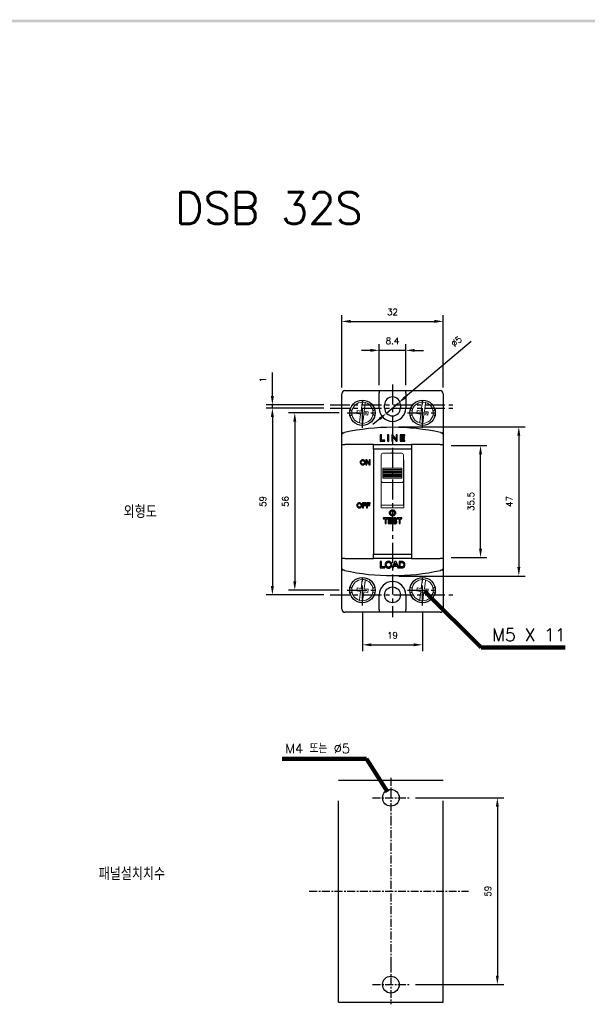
# Model space of a CAD drawing. Extents: x -194 to 758, y -1928 to 524.
# Tile 3 of 5: x 242 to 421, y 211 to 521. Entities that reach past the tile are written whole.
import ezdxf

# ---------------------------------------------------------------- set-up
doc = ezdxf.new("R2010")
doc.units = 0
doc.header["$MEASUREMENT"] = 0
doc.linetypes.add('CENTER', pattern=[2, 1.25, -0.25, 0.25, -0.25])
doc.linetypes.add('PHANTOMX2', pattern=[127, 63.5, -12.7, 12.7, -12.7, 12.7, -12.7])
doc.layers.get('0').update_dxf_attribs({"linetype": 'CONTINUOUS'})
for name, color, linetype in [('cen', 1, 'CENTER'), ('di', 3, 'CONTINUOUS'), ('DIM', 3, 'CONTINUOUS'), ('dwg', 7, 'CONTINUOUS'), ('ph', 6, 'PHANTOMX2')]:
    doc.layers.add(name, color=color, linetype=linetype)
doc.styles.add('KIM', font='ROMANS.shx', dxfattribs={"height": 5, "bigfont": 'GSG1.shx'})
doc.styles.get("Standard").update_dxf_attribs({"font": 'romans.shx', "height": 2, "bigfont": 'hgs.shx'})
doc.dimstyles.get("Standard").update_dxf_attribs({"dimscale": 0, "dimtxt": 2, "dimasz": 2, "dimexe": 0.5, "dimexo": 0.5, "dimgap": 1, "dimtad": 1, "dimdsep": 46, "dimtxsty": 'Standard', "dimcen": 0, "dimclrd": 3, "dimclre": 3, "dimclrt": 3, "dimadec": 0, "dimazin": 2, "dimtp": 0.1, "dimtm": 0.1, "dimtfac": 1, "dimtmove": 0, "dimatfit": 3, "dimfxl": 0, "dimtolj": 1, "dimarcsym": 0})
doc.dimstyles.new('STANDARD$0', dxfattribs={"dimtxt": 5, "dimasz": 5, "dimexe": 1, "dimexo": 2, "dimgap": 2, "dimtad": 1, "dimdec": 4, "dimzin": 12, "dimdsep": 46, "dimtxsty": 'KIM', "dimcen": -1, "dimdle": 0.1, "dimadec": 0, "dimazin": 0, "dimtfac": 1, "dimtdec": 4, "dimtmove": 0, "dimatfit": 3, "dimfxl": 0, "dimtolj": 1, "dimtzin": 0, "dimarcsym": 0})
doc.dimstyles.new('STANDARD$3', dxfattribs={"dimtxt": 5, "dimasz": 5, "dimexe": 1, "dimexo": 2, "dimgap": 0.8, "dimtad": 1, "dimdec": 4, "dimdsep": 46, "dimtxsty": 'KIM', "dimcen": 0, "dimdle": 0.1, "dimadec": 0, "dimazin": 0, "dimtfac": 1, "dimtdec": 4, "dimtmove": 0, "dimatfit": 3, "dimfxl": 0, "dimtolj": 1, "dimtzin": 0, "dimarcsym": 0})

# ---------------------------------------------------------------- blocks, each defined once
blk = doc.blocks.new('*D238')
at = {"layer": 'DIM'}
for p, q in [((366.67, 275.77), (394.48, 275.77)), ((392.48, 272.97), (392.48, 219.61)), ((366.67, 216.81), (394.48, 216.81))]:
    blk.add_line(p, q, dxfattribs=at)
for points in [[(392.01, 272.97), (392.94, 272.97), (392.48, 275.77)], [(392.01, 219.61), (392.94, 219.61), (392.48, 216.81)]]:
    blk.add_solid(points, dxfattribs=at)
at = {"layer": 'DIM', "insert": (389.48, 246.29), "char_height": 2, "attachment_point": 5, "rotation": 90}
blk.add_mtext('\\A1;59', dxfattribs=at)
blk = doc.blocks.new('*D224')
at = {"layer": 'DIM'}
for p, q in [((352.39, 417.06), (349.59, 417.06)), ((355.19, 406.05), (355.19, 419.06)), ((363.59, 417.06), (355.19, 417.06)), ((363.59, 406.05), (363.59, 419.06)), ((366.39, 417.06), (369.19, 417.06))]:
    blk.add_line(p, q, dxfattribs=at)
for points in [[(352.39, 417.52), (352.39, 416.59), (355.19, 417.06)], [(366.39, 417.52), (366.39, 416.59), (363.59, 417.06)]]:
    blk.add_solid(points, dxfattribs=at)
at = {"layer": 'DIM', "insert": (359.39, 420.06), "char_height": 2, "attachment_point": 5}
blk.add_mtext('\\A1;8.4', dxfattribs=at)
blk = doc.blocks.new('*D225')
at = {"layer": 'DIM'}
for p, q in [((384.23, 419.91), (363.43, 402.28)), ((357.48, 397.24), (361.3, 400.47)), ((355.35, 395.43), (353.21, 393.61))]:
    blk.add_line(p, q, dxfattribs=at)
for points in [[(363.13, 402.64), (363.74, 401.92), (361.3, 400.47)], [(355.05, 395.78), (355.65, 395.07), (357.48, 397.24)]]:
    blk.add_solid(points, dxfattribs=at)
at = {"layer": 'DIM', "insert": (379.57, 419.89), "char_height": 2, "attachment_point": 5, "rotation": 40.289}
blk.add_mtext('\\A1;∅5', dxfattribs=at)
blk = doc.blocks.new('*D226')
at = {"layer": 'DIM'}
for p, q in [((349.89, 334.55), (349.89, 322.1)), ((368.89, 334.55), (368.89, 322.1)), ((352.69, 324.1), (366.09, 324.1))]:
    blk.add_line(p, q, dxfattribs=at)
for points in [[(352.69, 324.56), (352.69, 323.63), (349.89, 324.1)], [(366.09, 324.56), (366.09, 323.63), (368.89, 324.1)]]:
    blk.add_solid(points, dxfattribs=at)
at = {"layer": 'DIM', "insert": (359.39, 327.1), "char_height": 2, "attachment_point": 5}
blk.add_mtext('\\A1;19', dxfattribs=at)
blk = doc.blocks.new('*D227')
at = {"layer": 'DIM'}
for p, q in [((343.39, 405.35), (343.39, 428.21)), ((346.19, 426.21), (372.59, 426.21)), ((375.39, 405.35), (375.39, 428.21))]:
    blk.add_line(p, q, dxfattribs=at)
for points in [[(346.19, 426.68), (346.19, 425.74), (343.39, 426.21)], [(372.59, 426.68), (372.59, 425.74), (375.39, 426.21)]]:
    blk.add_solid(points, dxfattribs=at)
at = {"layer": 'DIM', "insert": (359.39, 429.21), "char_height": 2, "attachment_point": 5}
blk.add_mtext('\\A1;32', dxfattribs=at)
blk = doc.blocks.new('*D237')
at = {"layer": 'DIM'}
for p, q in [((337.69, 398.85), (319.49, 398.85)), ((321.49, 396.05), (321.49, 342.65)), ((337.69, 339.85), (319.49, 339.85))]:
    blk.add_line(p, q, dxfattribs=at)
for points in [[(321.03, 396.05), (321.96, 396.05), (321.49, 398.85)], [(321.03, 342.65), (321.96, 342.65), (321.49, 339.85)]]:
    blk.add_solid(points, dxfattribs=at)
at = {"layer": 'DIM', "insert": (318.49, 369.35), "char_height": 2, "attachment_point": 5, "rotation": 90}
blk.add_mtext('\\A1;59', dxfattribs=at)
blk = doc.blocks.new('*D228')
at = {"layer": 'DIM'}
for p, q in [((377.89, 387.05), (389.17, 387.05)), ((387.17, 354.45), (387.17, 384.25)), ((377.89, 351.65), (389.17, 351.65))]:
    blk.add_line(p, q, dxfattribs=at)
for points in [[(386.7, 384.25), (387.63, 384.25), (387.17, 387.05)], [(386.7, 354.45), (387.63, 354.45), (387.17, 351.65)]]:
    blk.add_solid(points, dxfattribs=at)
at = {"layer": 'DIM', "insert": (384.17, 369.35), "char_height": 2, "attachment_point": 5, "rotation": 90}
blk.add_mtext('\\A1;35.5', dxfattribs=at)
blk = doc.blocks.new('*D229')
at = {"layer": 'DIM'}
for p, q in [((361.39, 392.89), (401.25, 392.89)), ((399.25, 390.09), (399.25, 348.62)), ((361.39, 345.82), (401.25, 345.82))]:
    blk.add_line(p, q, dxfattribs=at)
for points in [[(398.78, 390.09), (399.72, 390.09), (399.25, 392.89)], [(398.78, 348.62), (399.72, 348.62), (399.25, 345.82)]]:
    blk.add_solid(points, dxfattribs=at)
at = {"layer": 'DIM', "insert": (396.25, 369.35), "char_height": 2, "attachment_point": 5, "rotation": 90}
blk.add_mtext('\\A1;47', dxfattribs=at)
blk = doc.blocks.new('*D232')
at = {"layer": 'DIM'}
for p, q in [((342.59, 397.35), (326.56, 397.35)), ((328.56, 394.55), (328.56, 344.15)), ((342.59, 341.35), (326.56, 341.35))]:
    blk.add_line(p, q, dxfattribs=at)
for points in [[(328.09, 394.55), (329.03, 394.55), (328.56, 397.35)], [(328.09, 344.15), (329.03, 344.15), (328.56, 341.35)]]:
    blk.add_solid(points, dxfattribs=at)
at = {"layer": 'DIM', "insert": (325.56, 369.35), "char_height": 2, "attachment_point": 5, "rotation": 90}
blk.add_mtext('\\A1;56', dxfattribs=at)
blk = doc.blocks.new('*D236')
at = {"layer": 'DIM'}
for p, q in [((321.49, 402.65), (321.49, 410.05)), ((337.69, 399.85), (319.49, 399.85)), ((337.69, 398.85), (319.49, 398.85)), ((321.49, 398.85), (321.49, 399.85)), ((321.49, 396.05), (321.49, 393.25))]:
    blk.add_line(p, q, dxfattribs=at)
for points in [[(321.03, 402.65), (321.96, 402.65), (321.49, 399.85)], [(321.03, 396.05), (321.96, 396.05), (321.49, 398.85)]]:
    blk.add_solid(points, dxfattribs=at)
at = {"layer": 'DIM', "insert": (318.49, 407.81), "char_height": 2, "attachment_point": 5, "rotation": 90}
blk.add_mtext('\\A1;1', dxfattribs=at)

msp = doc.modelspace()

# ---------------------------------------------------------------- linework, layer by layer
for p, q in [((344.391, 404.353), (355.191, 404.353)), ((355.191, 404.353), (355.191, 403.605)), ((355.191, 404.353), (363.591, 404.353)), ((363.591, 404.353), (374.391, 404.353)), ((363.591, 403.605), (363.591, 404.353)), ((343.391, 390.52), (343.391, 403.353)), ((355.191, 398.853), (355.191, 403.605)), ((363.591, 403.605), (363.591, 398.853)), ((375.391, 403.353), (375.391, 390.52)), ((356.891, 398.853), (356.891, 399.853)), ((361.891, 399.853), (361.891, 398.853)), ((343.391, 387.353), (343.391, 390.52)), ((355.881, 390.407), (355.514, 390.407)), ((355.514, 390.407), (355.514, 388.353)), ((355.881, 388.671), (355.881, 390.407)), ((356.99, 388.671), (355.881, 388.671)), ((356.99, 388.353), (356.99, 388.671)), ((357.862, 390.407), (357.862, 388.353)), ((358.229, 390.407), (357.862, 390.407)), ((358.229, 388.353), (358.229, 390.407)), ((359.534, 390.407), (359.135, 390.407)), ((359.135, 390.407), (359.135, 388.353)), ((359.502, 389.808), (360.497, 388.353)), ((359.502, 388.353), (359.502, 389.808)), ((360.529, 388.952), (359.534, 390.407)), ((360.529, 390.407), (360.529, 388.952)), ((360.896, 390.407), (360.529, 390.407)), ((360.896, 388.353), (360.896, 390.407)), ((363.253, 390.407), (361.777, 390.407)), ((361.777, 390.407), (361.777, 388.353)), ((362.144, 390.089), (363.253, 390.089)), ((362.144, 389.6), (362.144, 390.089)), ((363.227, 389.6), (362.144, 389.6)), ((362.144, 388.671), (362.144, 389.282)), ((362.144, 389.282), (363.227, 389.282)), ((363.279, 388.671), (362.144, 388.671)), ((363.227, 389.282), (363.227, 389.6)), ((363.253, 390.089), (363.253, 390.407)), ((363.279, 388.353), (363.279, 388.671)), ((375.391, 390.52), (375.391, 387.353)), ((343.391, 351.353), (343.391, 387.353)), ((343.391, 387.353), (344.391, 387.353)), ((353.391, 387.353), (344.391, 387.353)), ((353.391, 387.353), (365.391, 387.353)), ((353.391, 385.88), (353.391, 387.353)), ((353.391, 385.88), (353.391, 352.748)), ((365.391, 385.88), (353.391, 385.88)), ((355.514, 388.353), (356.99, 388.353)), ((357.862, 388.353), (358.229, 388.353)), ((359.135, 388.353), (359.502, 388.353)), ((360.497, 388.353), (360.896, 388.353)), ((361.777, 388.353), (363.279, 388.353)), ((365.391, 387.353), (365.391, 385.88)), ((374.391, 387.353), (365.391, 387.353)), ((365.391, 385.88), (365.391, 352.748)), ((374.391, 387.353), (375.391, 387.353)), ((375.391, 387.353), (375.391, 351.353)), ((351.278, 382.466), (350.979, 382.466)), ((350.979, 382.466), (350.979, 380.925)), ((352.025, 381.374), (351.278, 382.466)), ((352.025, 382.466), (352.025, 381.374)), ((352.3, 382.466), (352.025, 382.466)), ((352.3, 380.925), (352.3, 382.466)), ((359.231, 384.822), (359.231, 384.623)), ((359.552, 384.822), (359.231, 384.822)), ((359.552, 384.623), (359.552, 384.822)), ((350.979, 380.925), (351.254, 380.925)), ((351.254, 382.016), (352, 380.925)), ((351.254, 380.925), (351.254, 382.016)), ((352, 380.925), (352.3, 380.925)), ((351.022, 368.897), (349.915, 368.897)), ((349.915, 368.897), (349.915, 367.356)), ((349.915, 367.356), (350.19, 367.356)), ((350.19, 368.659), (351.022, 368.659)), ((350.19, 368.292), (350.19, 368.659)), ((351.003, 368.292), (350.19, 368.292)), ((350.19, 367.356), (350.19, 368.054)), ((350.19, 368.054), (351.003, 368.054)), ((351.003, 368.054), (351.003, 368.292)), ((351.022, 368.659), (351.022, 368.897)), ((351.199, 368.897), (351.199, 367.356)), ((352.306, 368.897), (351.199, 368.897)), ((351.199, 367.356), (351.474, 367.356)), ((351.474, 368.292), (351.474, 368.659)), ((351.474, 368.659), (352.306, 368.659)), ((352.287, 368.292), (351.474, 368.292)), ((351.474, 367.356), (351.474, 368.054)), ((351.474, 368.054), (352.287, 368.054)), ((352.287, 368.054), (352.287, 368.292)), ((352.306, 368.659), (352.306, 368.897)), ((356.491, 364.154), (356.491, 363.876)), ((357.904, 364.154), (356.491, 364.154)), ((356.491, 363.876), (357.037, 363.876)), ((357.037, 363.876), (357.037, 362.356)), ((357.358, 363.876), (357.904, 363.876)), ((357.358, 362.356), (357.358, 363.876)), ((357.904, 363.876), (357.904, 364.154)), ((358.043, 364.154), (358.043, 362.356)), ((359.335, 364.154), (358.043, 364.154)), ((358.364, 363.876), (359.335, 363.876)), ((358.364, 363.448), (358.364, 363.876)), ((359.335, 363.876), (359.335, 364.154)), ((360.9, 364.154), (360.9, 363.876)), ((362.313, 364.154), (360.9, 364.154)), ((360.9, 363.876), (361.446, 363.876)), ((361.446, 363.876), (361.446, 362.356)), ((361.767, 363.876), (362.313, 363.876)), ((361.767, 362.356), (361.767, 363.876)), ((362.313, 363.876), (362.313, 364.154)), ((357.037, 362.356), (357.358, 362.356)), ((358.043, 362.356), (359.357, 362.356)), ((359.312, 363.448), (358.364, 363.448)), ((358.364, 363.17), (359.312, 363.17)), ((358.364, 362.635), (358.364, 363.17)), ((359.357, 362.635), (358.364, 362.635)), ((359.312, 363.17), (359.312, 363.448)), ((359.357, 362.356), (359.357, 362.635)), ((359.841, 362.917), (359.52, 362.917)), ((360.483, 363.666), (360.804, 363.666)), ((361.446, 362.356), (361.767, 362.356)), ((344.391, 351.353), (343.391, 351.353)), ((343.391, 348.186), (343.391, 351.353)), ((344.391, 351.353), (353.391, 351.353)), ((353.391, 352.748), (365.391, 352.748)), ((353.391, 351.353), (353.391, 352.748)), ((365.391, 351.353), (353.391, 351.353)), ((365.391, 352.748), (365.391, 351.353)), ((365.391, 351.353), (374.391, 351.353)), ((375.391, 351.353), (374.391, 351.353)), ((375.391, 351.353), (375.391, 348.186)), ((343.391, 335.353), (343.391, 348.186)), ((355.881, 350.407), (355.514, 350.407)), ((355.514, 350.407), (355.514, 348.353)), ((355.514, 348.353), (356.99, 348.353)), ((355.881, 348.671), (355.881, 350.407)), ((356.99, 348.671), (355.881, 348.671)), ((356.99, 348.353), (356.99, 348.671)), ((360.156, 350.407), (359.259, 348.353)), ((359.259, 348.353), (359.63, 348.353)), ((359.63, 348.353), (359.857, 348.891)), ((359.857, 348.891), (360.822, 348.891)), ((359.991, 349.209), (360.342, 350.014)), ((360.688, 349.209), (359.991, 349.209)), ((360.523, 350.407), (360.156, 350.407)), ((360.342, 350.014), (360.688, 349.209)), ((361.42, 348.353), (360.523, 350.407)), ((360.822, 348.891), (361.049, 348.353)), ((361.049, 348.353), (361.42, 348.353)), ((362.373, 350.407), (361.484, 350.407)), ((361.484, 350.407), (361.484, 348.353)), ((361.484, 348.353), (362.373, 348.353)), ((361.85, 350.089), (362.224, 350.089)), ((361.85, 348.671), (361.85, 350.089)), ((362.224, 348.671), (361.85, 348.671)), ((375.391, 348.186), (375.391, 335.353)), ((355.191, 335.101), (355.191, 339.853)), ((363.591, 339.853), (363.591, 335.101)), ((355.191, 334.353), (344.391, 334.353)), ((355.191, 335.101), (355.191, 334.353)), ((363.591, 334.353), (355.191, 334.353)), ((363.591, 334.353), (363.591, 335.101)), ((374.391, 334.353), (363.591, 334.353))]:
    msp.add_line(p, q)
at = {"color": 7, "linetype": 'Continuous', "lineweight": 15}
for p, q in [((348.222, 398.078), (348.091, 397.087)), ((349.461, 397.914), (348.222, 398.078)), ((349.698, 399.695), (349.461, 397.914)), ((350.453, 397.783), (350.689, 399.563)), ((367.222, 398.078), (367.091, 397.087)), ((368.461, 397.914), (367.222, 398.078)), ((368.698, 399.695), (368.461, 397.914)), ((369.453, 397.783), (369.689, 399.563)), ((348.091, 397.087), (349.33, 396.923)), ((349.33, 396.923), (349.094, 395.142)), ((350.085, 395.011), (350.321, 396.791)), ((350.321, 396.791), (351.561, 396.627)), ((351.692, 397.618), (350.453, 397.783)), ((351.561, 396.627), (351.692, 397.618)), ((367.091, 397.087), (368.33, 396.923)), ((368.33, 396.923), (368.094, 395.142)), ((369.085, 395.011), (369.321, 396.791)), ((369.321, 396.791), (370.561, 396.627)), ((370.692, 397.618), (369.453, 397.783)), ((370.561, 396.627), (370.692, 397.618)), ((355.791, 382.525), (355.841, 382.525)), ((355.791, 367.356), (355.791, 382.525)), ((355.841, 383.091), (355.841, 384.123)), ((355.841, 382.55), (355.841, 383.091)), ((355.841, 380.35), (355.841, 382.55)), ((362.341, 384.623), (356.341, 384.623)), ((362.841, 384.123), (362.841, 383.091)), ((362.841, 383.091), (362.841, 382.55)), ((362.841, 382.55), (362.841, 380.35)), ((362.841, 382.525), (362.991, 382.525)), ((362.991, 382.525), (362.991, 367.356)), ((355.841, 381.753), (355.791, 381.753)), ((355.841, 375.819), (355.841, 380.35)), ((356.341, 379.818), (362.341, 379.818)), ((356.341, 379.735), (356.341, 379.818)), ((356.341, 379.463), (356.341, 379.735)), ((356.341, 379.463), (362.341, 379.463)), ((356.341, 379.429), (362.341, 379.429)), ((356.341, 379.346), (356.341, 379.429)), ((356.341, 379.074), (356.341, 379.346)), ((362.341, 379.735), (362.341, 379.818)), ((362.341, 379.463), (362.341, 379.735)), ((362.341, 379.346), (362.341, 379.429)), ((362.341, 379.074), (362.341, 379.346)), ((362.991, 381.753), (362.841, 381.753)), ((362.841, 380.35), (362.841, 375.819)), ((355.841, 378.453), (355.791, 378.453)), ((355.841, 376.753), (355.791, 376.753)), ((356.341, 379.074), (362.341, 379.074)), ((356.341, 379.039), (362.341, 379.039)), ((356.341, 378.956), (356.341, 379.039)), ((356.341, 378.684), (356.341, 378.956)), ((356.341, 378.684), (362.341, 378.684)), ((356.341, 378.65), (362.341, 378.65)), ((356.341, 378.567), (356.341, 378.65)), ((356.341, 378.295), (356.341, 378.567)), ((356.341, 378.295), (362.341, 378.295)), ((356.341, 378.261), (362.341, 378.261)), ((356.341, 378.178), (356.341, 378.261)), ((356.341, 377.906), (356.341, 378.178)), ((356.341, 377.906), (362.341, 377.906)), ((356.341, 377.871), (362.341, 377.871)), ((356.341, 377.788), (356.341, 377.871)), ((356.341, 377.516), (356.341, 377.788)), ((356.341, 377.516), (362.341, 377.516)), ((356.341, 377.482), (362.341, 377.482)), ((356.341, 377.399), (356.341, 377.482)), ((356.341, 377.127), (356.341, 377.399)), ((356.341, 377.127), (362.341, 377.127)), ((356.341, 377.093), (362.341, 377.093)), ((356.341, 377.01), (356.341, 377.093)), ((356.341, 376.738), (356.341, 377.01)), ((356.341, 376.738), (362.341, 376.738)), ((362.341, 378.956), (362.341, 379.039)), ((362.341, 378.684), (362.341, 378.956)), ((362.341, 378.567), (362.341, 378.65)), ((362.341, 378.295), (362.341, 378.567)), ((362.341, 378.178), (362.341, 378.261)), ((362.341, 377.906), (362.341, 378.178)), ((362.341, 377.788), (362.341, 377.871)), ((362.341, 377.516), (362.341, 377.788)), ((362.341, 377.399), (362.341, 377.482)), ((362.341, 377.127), (362.341, 377.399)), ((362.341, 377.01), (362.341, 377.093)), ((362.341, 376.738), (362.341, 377.01)), ((362.991, 378.453), (362.841, 378.453)), ((362.991, 376.753), (362.841, 376.753)), ((355.841, 369.836), (355.841, 375.819)), ((356.341, 375.373), (362.341, 375.373)), ((362.991, 376.065), (362.841, 376.065)), ((362.841, 375.819), (362.841, 369.836)), ((362.991, 375.703), (362.841, 375.703)), ((362.841, 374.003), (362.991, 374.003)), ((355.841, 372.253), (355.791, 372.253)), ((362.991, 372.253), (362.841, 372.253)), ((355.791, 369.653), (355.841, 369.653)), ((355.841, 368.653), (355.791, 368.653)), ((355.791, 368.153), (362.991, 368.153)), ((362.991, 367.356), (355.791, 367.356)), ((355.841, 368.153), (355.841, 369.836)), ((362.891, 369.853), (362.841, 369.853)), ((362.841, 369.836), (362.841, 368.153)), ((362.891, 369.853), (362.891, 369.653)), ((362.891, 369.653), (362.891, 368.653)), ((362.891, 369.653), (362.991, 369.653)), ((362.991, 368.653), (362.891, 368.653)), ((362.891, 368.653), (362.891, 368.153)), ((348.222, 342.078), (348.091, 341.087)), ((349.461, 341.914), (348.222, 342.078)), ((349.698, 343.695), (349.461, 341.914)), ((350.453, 341.783), (350.689, 343.563)), ((367.222, 342.078), (367.091, 341.087)), ((368.461, 341.914), (367.222, 342.078)), ((368.698, 343.695), (368.461, 341.914)), ((369.453, 341.783), (369.689, 343.563)), ((348.091, 341.087), (349.33, 340.923)), ((349.33, 340.923), (349.094, 339.142)), ((350.085, 339.011), (350.321, 340.791)), ((350.321, 340.791), (351.561, 340.627)), ((351.692, 341.618), (350.453, 341.783)), ((351.561, 340.627), (351.692, 341.618)), ((367.091, 341.087), (368.33, 340.923)), ((368.33, 340.923), (368.094, 339.142)), ((369.085, 339.011), (369.321, 340.791)), ((369.321, 340.791), (370.561, 340.627)), ((370.692, 341.618), (369.453, 341.783)), ((370.561, 340.627), (370.692, 341.618))]:
    msp.add_line(p, q, dxfattribs=at)
for centre, radius in [((349.891, 397.353), 4), ((368.891, 397.353), 4), ((349.891, 341.353), 4), ((368.891, 341.353), 4), ((359.391, 339.853), 2.5)]:
    msp.add_circle(centre, radius)
for centre in [(349.891, 397.353), (368.891, 397.353), (349.891, 341.353), (368.891, 341.353)]:
    msp.add_circle(centre, 4, dxfattribs=at)
for centre, radius, start, end in [((344.391, 403.353), 1, 90, 180), ((374.391, 403.353), 1, 0, 90), ((359.391, 399.853), 2.5, 0, 180), ((359.391, 398.853), 4.2, 180, 0), ((359.391, 398.853), 2.5, 180, 0), ((359.391, 322.77), 70, 77.53593, 102.46407), ((343.891, 390.52), 0.5, 102.88657, 180), ((374.891, 390.52), 0.5, 0, 77.11343), ((343.891, 348.186), 0.5, 180, 257.11343), ((374.891, 348.186), 0.5, 282.88657, 0), ((359.391, 415.935), 70, 257.53593, 282.46407), ((359.391, 339.853), 4.2, 0, 180), ((344.391, 335.353), 1, 180, 270), ((374.391, 335.353), 1, 270, 0)]:
    msp.add_arc(centre, radius, start, end)
for centre, radius, start, end in [((349.891, 397.353), 3.35, 91.0325, 253.86514), ((349.891, 397.353), 3.35, 73.86514, 91.0325), ((349.891, 397.353), 3.35, 271.0325, 73.86514), ((368.891, 397.353), 3.35, 91.0325, 253.86514), ((368.891, 397.353), 3.35, 73.86514, 91.0325), ((368.891, 397.353), 3.35, 271.0325, 73.86514), ((349.891, 397.353), 3.35, 253.86514, 271.0325), ((368.891, 397.353), 3.35, 253.86514, 271.0325), ((356.341, 384.123), 0.5, 90, 180), ((362.341, 384.123), 0.5, 0, 90), ((349.891, 341.353), 3.35, 91.0325, 253.86514), ((349.891, 341.353), 3.35, 73.86514, 91.0325), ((349.891, 341.353), 3.35, 271.0325, 73.86514), ((368.891, 341.353), 3.35, 91.0325, 253.86514), ((368.891, 341.353), 3.35, 73.86514, 91.0325), ((368.891, 341.353), 3.35, 271.0325, 73.86514), ((349.891, 341.353), 3.35, 253.86514, 271.0325), ((368.891, 341.353), 3.35, 253.86514, 271.0325)]:
    msp.add_arc(centre, radius, start, end, dxfattribs=at)
for centre, start_param, end_param in [((356.341, 375.978), 5.8716685, 6.2831853), ((362.341, 375.978), 0, 0.4115168)]:
    msp.add_ellipse(centre, major_axis=(0, -0.605), ratio=0.826342, start_param=start_param, end_param=end_param, dxfattribs=at)
for points, knots in [([(346.042, 398.316), (346.115, 398.27), (346.277, 398.168), (346.477, 397.952), (346.587, 397.834)], [0, 0, 0, 0, 0.45052602, 1, 1, 1, 1]), ([(349.831, 400.702), (349.83, 400.691), (349.827, 400.67), (349.804, 400.5), (349.771, 400.25), (349.733, 399.966), (349.708, 399.774), (349.698, 399.695)], [0, 0, 0, 0, 0.21092734, 0.42182654, 0.63356179, 0.84757926, 1, 1, 1, 1]), ([(350.689, 399.563), (350.704, 399.678), (350.735, 399.908), (350.775, 400.214), (350.805, 400.44), (350.82, 400.555), (350.822, 400.567), (350.822, 400.571)], [0, 0, 0, 0, 0.2195528, 0.4392383, 0.6557135, 0.8689582, 1, 1, 1, 1]), ([(353.198, 397.855), (353.206, 397.867), (353.257, 397.941), (353.383, 398.049), (353.551, 398.184), (353.688, 398.275), (353.738, 398.316), (353.751, 398.326)], [0, 0, 0, 0, 0.04648665, 0.29108985, 0.5679957, 0.88283326, 1, 1, 1, 1]), ([(365.042, 398.316), (365.115, 398.27), (365.277, 398.168), (365.477, 397.952), (365.587, 397.834)], [0, 0, 0, 0, 0.45052602, 1, 1, 1, 1]), ([(368.831, 400.702), (368.83, 400.691), (368.827, 400.67), (368.804, 400.5), (368.771, 400.25), (368.733, 399.966), (368.708, 399.774), (368.698, 399.695)], [0, 0, 0, 0, 0.2109273, 0.4218265, 0.6335617, 0.8475792, 1, 1, 1, 1]), ([(369.689, 399.563), (369.704, 399.678), (369.735, 399.908), (369.775, 400.214), (369.805, 400.44), (369.82, 400.555), (369.822, 400.567), (369.822, 400.571)], [0, 0, 0, 0, 0.2195529, 0.4392384, 0.6557135, 0.8689582, 1, 1, 1, 1]), ([(372.198, 397.855), (372.206, 397.867), (372.257, 397.941), (372.383, 398.049), (372.551, 398.184), (372.688, 398.275), (372.738, 398.316), (372.751, 398.326)], [0, 0, 0, 0, 0.0464864, 0.2910899, 0.5679955, 0.8828334, 1, 1, 1, 1]), ([(346.585, 396.85), (346.577, 396.838), (346.526, 396.765), (346.4, 396.656), (346.232, 396.522), (346.1, 396.434), (346.053, 396.396), (346.043, 396.388)], [0, 0, 0, 0, 0.0479507, 0.3002592, 0.5858872, 0.9106423, 1, 1, 1, 1]), ([(349.094, 395.142), (349.079, 395.027), (349.048, 394.797), (349.008, 394.492), (348.978, 394.265), (348.963, 394.15), (348.961, 394.139), (348.96, 394.135)], [0, 0, 0, 0, 0.2195524, 0.4392375, 0.6557132, 0.8689582, 1, 1, 1, 1]), ([(349.952, 394.003), (349.953, 394.014), (349.956, 394.036), (349.979, 394.206), (350.012, 394.456), (350.049, 394.74), (350.075, 394.931), (350.085, 395.011)], [0, 0, 0, 0, 0.21092746, 0.42182678, 0.63356208, 0.84757968, 1, 1, 1, 1]), ([(353.756, 396.377), (353.752, 396.38), (353.7, 396.423), (353.489, 396.544), (353.289, 396.766), (353.177, 396.891)], [0, 0, 0, 0, 0.0354569, 0.4598062, 1, 1, 1, 1]), ([(365.585, 396.85), (365.577, 396.838), (365.526, 396.765), (365.4, 396.656), (365.232, 396.522), (365.1, 396.434), (365.053, 396.396), (365.043, 396.388)], [0, 0, 0, 0, 0.047951, 0.3002591, 0.5858873, 0.9106422, 1, 1, 1, 1]), ([(368.094, 395.142), (368.079, 395.027), (368.048, 394.797), (368.008, 394.492), (367.978, 394.265), (367.963, 394.15), (367.961, 394.139), (367.96, 394.135)], [0, 0, 0, 0, 0.2195524, 0.4392375, 0.6557131, 0.8689582, 1, 1, 1, 1]), ([(368.952, 394.003), (368.953, 394.014), (368.956, 394.036), (368.979, 394.206), (369.012, 394.456), (369.049, 394.74), (369.075, 394.931), (369.085, 395.011)], [0, 0, 0, 0, 0.2109275, 0.4218268, 0.6335622, 0.8475798, 1, 1, 1, 1]), ([(372.756, 396.377), (372.752, 396.38), (372.7, 396.423), (372.495, 396.54), (372.301, 396.755), (372.196, 396.872)], [0, 0, 0, 0, 0.036535, 0.4737824, 1, 1, 1, 1]), ([(355.841, 375.819), (355.841, 375.817), (355.842, 375.778), (355.857, 375.7), (355.918, 375.595), (356.014, 375.498), (356.097, 375.45), (356.141, 375.424)], [0, 0, 0, 0, 0.00871077, 0.25945934, 0.51206224, 0.7386109, 1, 1, 1, 1]), ([(362.541, 375.424), (362.586, 375.45), (362.669, 375.498), (362.765, 375.595), (362.826, 375.7), (362.841, 375.778), (362.841, 375.817), (362.841, 375.819)], [0, 0, 0, 0, 0.2613891, 0.48793776, 0.74054066, 0.99128923, 1, 1, 1, 1]), ([(346.026, 342.328), (346.03, 342.325), (346.083, 342.283), (346.289, 342.165), (346.484, 341.948), (346.591, 341.829)], [0, 0, 0, 0, 0.0362789, 0.4704673, 1, 1, 1, 1]), ([(349.831, 344.702), (349.83, 344.691), (349.827, 344.67), (349.804, 344.5), (349.771, 344.25), (349.733, 343.966), (349.708, 343.774), (349.698, 343.695)], [0, 0, 0, 0, 0.2109276, 0.4218264, 0.6335617, 0.8475804, 1, 1, 1, 1]), ([(350.689, 343.563), (350.704, 343.678), (350.735, 343.908), (350.775, 344.214), (350.805, 344.44), (350.82, 344.555), (350.822, 344.567), (350.822, 344.571)], [0, 0, 0, 0, 0.219552, 0.4392377, 0.6557132, 0.8689582, 1, 1, 1, 1]), ([(353.191, 341.846), (353.202, 341.861), (353.255, 341.938), (353.383, 342.049), (353.551, 342.184), (353.683, 342.272), (353.73, 342.309), (353.74, 342.318)], [0, 0, 0, 0, 0.060129, 0.3092087, 0.5911838, 0.9117857, 1, 1, 1, 1]), ([(365.026, 342.328), (365.03, 342.325), (365.083, 342.283), (365.289, 342.165), (365.484, 341.948), (365.591, 341.829)], [0, 0, 0, 0, 0.0362786, 0.4704674, 1, 1, 1, 1]), ([(368.831, 344.702), (368.83, 344.691), (368.827, 344.67), (368.804, 344.5), (368.771, 344.25), (368.733, 343.966), (368.708, 343.774), (368.698, 343.695)], [0, 0, 0, 0, 0.2109276, 0.4218264, 0.6335616, 0.8475803, 1, 1, 1, 1]), ([(369.689, 343.563), (369.704, 343.678), (369.735, 343.908), (369.775, 344.214), (369.805, 344.44), (369.82, 344.555), (369.822, 344.567), (369.822, 344.571)], [0, 0, 0, 0, 0.219552, 0.4392378, 0.6557132, 0.8689582, 1, 1, 1, 1]), ([(372.198, 341.855), (372.206, 341.867), (372.257, 341.941), (372.383, 342.049), (372.551, 342.184), (372.683, 342.272), (372.73, 342.309), (372.74, 342.318)], [0, 0, 0, 0, 0.0479522, 0.3002593, 0.5858872, 0.910643, 1, 1, 1, 1]), ([(346.585, 340.85), (346.577, 340.838), (346.526, 340.765), (346.4, 340.656), (346.231, 340.522), (346.095, 340.431), (346.045, 340.39), (346.032, 340.379)], [0, 0, 0, 0, 0.0464849, 0.29109, 0.5679959, 0.8828333, 1, 1, 1, 1]), ([(349.094, 339.142), (349.079, 339.027), (349.048, 338.797), (349.008, 338.492), (348.978, 338.265), (348.963, 338.15), (348.961, 338.139), (348.96, 338.135)], [0, 0, 0, 0, 0.2195539, 0.4392373, 0.6557138, 0.8689584, 1, 1, 1, 1]), ([(349.952, 338.003), (349.953, 338.014), (349.956, 338.036), (349.979, 338.206), (350.012, 338.456), (350.049, 338.74), (350.075, 338.931), (350.085, 339.011)], [0, 0, 0, 0, 0.2109277, 0.4218265, 0.6335636, 0.8475802, 1, 1, 1, 1]), ([(353.741, 340.389), (353.668, 340.435), (353.505, 340.538), (353.303, 340.756), (353.191, 340.876)], [0, 0, 0, 0, 0.4472373, 1, 1, 1, 1]), ([(365.585, 340.85), (365.577, 340.838), (365.526, 340.765), (365.4, 340.656), (365.231, 340.522), (365.095, 340.431), (365.045, 340.39), (365.032, 340.379)], [0, 0, 0, 0, 0.0464852, 0.2910899, 0.567996, 0.8828331, 1, 1, 1, 1]), ([(368.094, 339.142), (368.079, 339.027), (368.048, 338.797), (368.008, 338.492), (367.978, 338.265), (367.963, 338.15), (367.961, 338.139), (367.96, 338.135)], [0, 0, 0, 0, 0.2195539, 0.4392372, 0.6557138, 0.8689584, 1, 1, 1, 1]), ([(368.952, 338.003), (368.953, 338.014), (368.956, 338.036), (368.979, 338.206), (369.012, 338.456), (369.049, 338.74), (369.075, 338.931), (369.085, 339.011)], [0, 0, 0, 0, 0.21092772, 0.42182654, 0.63356371, 0.84758029, 1, 1, 1, 1]), ([(372.741, 340.389), (372.668, 340.435), (372.506, 340.537), (372.306, 340.753), (372.196, 340.872)], [0, 0, 0, 0, 0.45052602, 1, 1, 1, 1])]:
    msp.add_open_spline(points, degree=3, knots=knots, dxfattribs=at)
for points, knots in [([(343.78, 391.007), (343.782, 391.008), (343.787, 391.009), (343.843, 391.022), (343.957, 391.048), (344.111, 391.082), (344.226, 391.108), (344.284, 391.121)], [0, 0, 0, 0, 0.1237184, 0.3370378, 0.5559931, 0.7778707, 1, 1, 1, 1]), ([(374.499, 391.121), (374.54, 391.111), (374.637, 391.09), (374.78, 391.058), (374.903, 391.03), (374.987, 391.011), (374.998, 391.009), (375.003, 391.007)], [0, 0, 0, 0, 0.1586426, 0.3745538, 0.5849979, 0.7926129, 1, 1, 1, 1]), ([(349.997, 382.502), (349.878, 382.488), (349.638, 382.46), (349.374, 382.241), (349.206, 381.977), (349.189, 381.789), (349.181, 381.695)], [0, 0, 0, 0, 0.2795616, 0.55941074, 0.77966342, 1, 1, 1, 1]), ([(350.814, 381.695), (350.799, 381.815), (350.77, 382.054), (350.546, 382.316), (350.28, 382.478), (350.092, 382.494), (349.997, 382.502)], [0, 0, 0, 0, 0.27947614, 0.55922923, 0.77954037, 1, 1, 1, 1]), ([(349.181, 381.695), (349.196, 381.575), (349.225, 381.336), (349.45, 381.075), (349.715, 380.913), (349.903, 380.896), (349.997, 380.888)], [0, 0, 0, 0, 0.2794372, 0.5592261, 0.7795774, 1, 1, 1, 1]), ([(349.456, 381.695), (349.465, 381.777), (349.483, 381.94), (349.626, 382.125), (349.803, 382.245), (349.931, 382.257), (349.995, 382.264)], [0, 0, 0, 0, 0.2798131, 0.5596758, 0.7798684, 1, 1, 1, 1]), ([(349.995, 381.126), (349.914, 381.137), (349.75, 381.159), (349.577, 381.318), (349.472, 381.503), (349.461, 381.631), (349.456, 381.695)], [0, 0, 0, 0, 0.2792035, 0.5590116, 0.7794163, 1, 1, 1, 1]), ([(349.995, 382.264), (350.077, 382.253), (350.241, 382.231), (350.416, 382.072), (350.523, 381.888), (350.533, 381.759), (350.539, 381.695)], [0, 0, 0, 0, 0.2792142, 0.5590676, 0.7794476, 1, 1, 1, 1]), ([(350.539, 381.695), (350.53, 381.613), (350.512, 381.449), (350.366, 381.265), (350.188, 381.145), (350.06, 381.133), (349.995, 381.126)], [0, 0, 0, 0, 0.2798152, 0.559624, 0.7798265, 1, 1, 1, 1]), ([(349.997, 380.888), (350.117, 380.902), (350.357, 380.929), (350.622, 381.149), (350.789, 381.413), (350.805, 381.601), (350.814, 381.695)], [0, 0, 0, 0, 0.2796324, 0.5593975, 0.7796584, 1, 1, 1, 1]), ([(348.933, 368.934), (348.814, 368.92), (348.574, 368.892), (348.31, 368.672), (348.142, 368.409), (348.125, 368.221), (348.117, 368.127)], [0, 0, 0, 0, 0.2795621, 0.5594108, 0.7796636, 1, 1, 1, 1]), ([(348.117, 368.127), (348.132, 368.007), (348.161, 367.768), (348.386, 367.507), (348.651, 367.345), (348.839, 367.328), (348.933, 367.32)], [0, 0, 0, 0, 0.2794372, 0.5592262, 0.7795773, 1, 1, 1, 1]), ([(348.392, 368.127), (348.401, 368.209), (348.419, 368.372), (348.562, 368.557), (348.739, 368.677), (348.867, 368.689), (348.931, 368.696)], [0, 0, 0, 0, 0.2798129, 0.5596763, 0.7798686, 1, 1, 1, 1]), ([(348.931, 367.558), (348.85, 367.569), (348.686, 367.59), (348.513, 367.75), (348.408, 367.934), (348.397, 368.063), (348.392, 368.127)], [0, 0, 0, 0, 0.2792047, 0.559012, 0.7794168, 1, 1, 1, 1]), ([(348.931, 368.696), (349.013, 368.685), (349.177, 368.663), (349.352, 368.504), (349.459, 368.32), (349.469, 368.191), (349.475, 368.127)], [0, 0, 0, 0, 0.2792131, 0.5590673, 0.7794473, 1, 1, 1, 1]), ([(349.475, 368.127), (349.466, 368.045), (349.448, 367.881), (349.302, 367.696), (349.124, 367.577), (348.996, 367.565), (348.931, 367.558)], [0, 0, 0, 0, 0.2798152, 0.5596244, 0.7798274, 1, 1, 1, 1]), ([(349.75, 368.127), (349.735, 368.247), (349.706, 368.486), (349.482, 368.748), (349.216, 368.91), (349.027, 368.926), (348.933, 368.934)], [0, 0, 0, 0, 0.2794764, 0.5592297, 0.7795403, 1, 1, 1, 1]), ([(348.933, 367.32), (349.053, 367.334), (349.293, 367.361), (349.558, 367.58), (349.725, 367.845), (349.741, 368.033), (349.75, 368.127)], [0, 0, 0, 0, 0.2796327, 0.5593973, 0.7796587, 1, 1, 1, 1]), ([(358.439, 365.755), (358.449, 365.864), (358.469, 366.082), (358.644, 366.359), (358.891, 366.575), (359.16, 366.685), (359.339, 366.694), (359.402, 366.697)], [0, 0, 0, 0, 0.2169444, 0.4354245, 0.638423, 0.8739003, 1, 1, 1, 1]), ([(359.402, 364.814), (359.289, 364.824), (359.062, 364.844), (358.773, 365.026), (358.561, 365.264), (358.452, 365.521), (358.443, 365.687), (358.439, 365.755)], [0, 0, 0, 0, 0.22589626, 0.45341089, 0.66630158, 0.86299813, 1, 1, 1, 1]), ([(359.4, 366.419), (359.327, 366.412), (359.18, 366.399), (358.994, 366.282), (358.848, 366.117), (358.77, 365.931), (358.763, 365.803), (358.76, 365.753)], [0, 0, 0, 0, 0.2124805, 0.4265192, 0.6243341, 0.8535739, 1, 1, 1, 1]), ([(358.76, 365.753), (358.767, 365.674), (358.781, 365.515), (358.907, 365.314), (359.081, 365.162), (359.258, 365.097), (359.368, 365.093), (359.4, 365.092)], [0, 0, 0, 0, 0.231118, 0.4642497, 0.6762894, 0.9053162, 1, 1, 1, 1]), ([(360.044, 365.753), (360.037, 365.834), (360.023, 365.997), (359.893, 366.202), (359.716, 366.352), (359.54, 366.414), (359.432, 366.418), (359.4, 366.419)], [0, 0, 0, 0, 0.2351696, 0.4722755, 0.6847984, 0.905739, 1, 1, 1, 1]), ([(359.4, 365.092), (359.474, 365.098), (359.624, 365.112), (359.813, 365.231), (359.959, 365.398), (360.036, 365.582), (360.042, 365.707), (360.044, 365.753)], [0, 0, 0, 0, 0.2166797, 0.43525, 0.6328912, 0.8650277, 1, 1, 1, 1]), ([(359.402, 366.697), (359.517, 366.687), (359.748, 366.667), (360.04, 366.484), (360.26, 366.23), (360.356, 365.97), (360.363, 365.806), (360.365, 365.755)], [0, 0, 0, 0, 0.2291572, 0.4601165, 0.6711225, 0.8973389, 1, 1, 1, 1]), ([(360.365, 365.755), (360.355, 365.648), (360.336, 365.432), (360.163, 365.156), (359.919, 364.938), (359.649, 364.826), (359.467, 364.817), (359.402, 364.814)], [0, 0, 0, 0, 0.214983, 0.4314467, 0.6342108, 0.8686833, 1, 1, 1, 1]), ([(360.189, 364.197), (360.109, 364.19), (359.949, 364.175), (359.746, 364.048), (359.609, 363.891), (359.566, 363.753), (359.563, 363.686), (359.563, 363.669)], [0, 0, 0, 0, 0.2639509, 0.5299718, 0.7740188, 0.9457752, 1, 1, 1, 1]), ([(359.884, 363.677), (359.886, 363.702), (359.892, 363.754), (359.934, 363.82), (359.993, 363.876), (360.079, 363.913), (360.145, 363.917), (360.181, 363.919)], [0, 0, 0, 0, 0.1789777, 0.3589836, 0.5393688, 0.7477327, 1, 1, 1, 1]), ([(360.181, 363.919), (360.228, 363.915), (360.306, 363.908), (360.405, 363.836), (360.469, 363.756), (360.479, 363.689), (360.483, 363.666)], [0, 0, 0, 0, 0.3183612, 0.534897, 0.8385544, 1, 1, 1, 1]), ([(360.804, 363.666), (360.792, 363.729), (360.77, 363.855), (360.658, 364.01), (360.517, 364.132), (360.351, 364.189), (360.24, 364.195), (360.189, 364.197)], [0, 0, 0, 0, 0.2120071, 0.4241324, 0.6264536, 0.8290368, 1, 1, 1, 1]), ([(359.52, 362.917), (359.528, 362.851), (359.548, 362.699), (359.669, 362.517), (359.827, 362.382), (359.997, 362.322), (360.113, 362.316), (360.169, 362.314)], [0, 0, 0, 0, 0.2026128, 0.4622184, 0.6462848, 0.8301446, 1, 1, 1, 1]), ([(359.563, 363.669), (359.568, 363.602), (359.575, 363.498), (359.651, 363.376), (359.829, 363.246), (360.033, 363.197), (360.187, 363.129), (360.21, 363.12)], [0, 0, 0, 0, 0.21516, 0.3334363, 0.4517716, 0.9210402, 1, 1, 1, 1]), ([(360.164, 362.592), (360.127, 362.595), (360.051, 362.602), (359.954, 362.661), (359.88, 362.744), (359.845, 362.835), (359.842, 362.895), (359.841, 362.917)], [0, 0, 0, 0, 0.2206822, 0.4430071, 0.6492696, 0.8699475, 1, 1, 1, 1]), ([(360.351, 363.381), (360.305, 363.399), (360.213, 363.437), (360.081, 363.478), (359.977, 363.515), (359.916, 363.568), (359.888, 363.621), (359.885, 363.659), (359.884, 363.677)], [0, 0, 0, 0, 0.252278, 0.5045936, 0.7065112, 0.807113, 0.9086315, 1, 1, 1, 1]), ([(360.483, 362.865), (360.479, 362.835), (360.469, 362.766), (360.41, 362.684), (360.336, 362.624), (360.252, 362.596), (360.194, 362.593), (360.164, 362.592)], [0, 0, 0, 0, 0.1944068, 0.443263, 0.6252381, 0.8068353, 1, 1, 1, 1]), ([(360.169, 362.314), (360.246, 362.319), (360.4, 362.33), (360.595, 362.449), (360.729, 362.595), (360.796, 362.741), (360.802, 362.829), (360.804, 362.865)], [0, 0, 0, 0, 0.2463916, 0.4949439, 0.7154012, 0.8837506, 1, 1, 1, 1]), ([(360.21, 363.12), (360.241, 363.107), (360.303, 363.082), (360.383, 363.037), (360.445, 362.989), (360.478, 362.928), (360.481, 362.886), (360.483, 362.865)], [0, 0, 0, 0, 0.2515628, 0.503521, 0.6845691, 0.839314, 1, 1, 1, 1]), ([(360.804, 362.865), (360.801, 362.927), (360.796, 363.023), (360.744, 363.144), (360.605, 363.274), (360.462, 363.334), (360.351, 363.381)], [0, 0, 0, 0, 0.2478499, 0.3826888, 0.5187728, 1, 1, 1, 1]), ([(358.144, 350.456), (358.038, 350.449), (357.826, 350.433), (357.535, 350.29), (357.284, 350.065), (357.089, 349.756), (357.066, 349.505), (357.055, 349.38)], [0, 0, 0, 0, 0.1868321, 0.3735338, 0.5604489, 0.7801823, 1, 1, 1, 1]), ([(357.055, 349.38), (357.063, 349.274), (357.079, 349.062), (357.226, 348.773), (357.456, 348.527), (357.768, 348.337), (358.019, 348.315), (358.144, 348.304)], [0, 0, 0, 0, 0.1867889, 0.3734679, 0.5603595, 0.7801439, 1, 1, 1, 1]), ([(357.422, 349.38), (357.434, 349.489), (357.457, 349.707), (357.648, 349.954), (357.884, 350.113), (358.055, 350.13), (358.141, 350.138)], [0, 0, 0, 0, 0.2798129, 0.559676, 0.7798685, 1, 1, 1, 1]), ([(358.141, 348.622), (358.032, 348.636), (357.814, 348.665), (357.583, 348.878), (357.443, 349.123), (357.429, 349.295), (357.422, 349.38)], [0, 0, 0, 0, 0.2792042, 0.55901243, 0.77941684, 1, 1, 1, 1]), ([(358.141, 350.138), (358.25, 350.124), (358.469, 350.095), (358.702, 349.883), (358.844, 349.638), (358.858, 349.466), (358.865, 349.38)], [0, 0, 0, 0, 0.279214, 0.5590675, 0.7794467, 1, 1, 1, 1]), ([(358.865, 349.38), (358.853, 349.271), (358.829, 349.052), (358.636, 348.806), (358.399, 348.647), (358.227, 348.63), (358.141, 348.622)], [0, 0, 0, 0, 0.2798157, 0.5596238, 0.7798268, 1, 1, 1, 1]), ([(359.232, 349.38), (359.224, 349.486), (359.209, 349.698), (359.062, 349.989), (358.832, 350.235), (358.519, 350.424), (358.269, 350.446), (358.144, 350.456)], [0, 0, 0, 0, 0.1867941, 0.3734931, 0.5603801, 0.7801161, 1, 1, 1, 1]), ([(358.144, 348.304), (358.25, 348.311), (358.462, 348.327), (358.754, 348.469), (359.005, 348.694), (359.199, 349.004), (359.221, 349.255), (359.232, 349.38)], [0, 0, 0, 0, 0.1868615, 0.3735699, 0.560448, 0.7801842, 1, 1, 1, 1]), ([(362.224, 350.089), (362.332, 350.079), (362.546, 350.059), (362.796, 349.873), (362.934, 349.628), (362.945, 349.46), (362.951, 349.375)], [0, 0, 0, 0, 0.2800161, 0.5593243, 0.7793968, 1, 1, 1, 1]), ([(362.951, 349.375), (362.942, 349.268), (362.924, 349.053), (362.724, 348.813), (362.476, 348.688), (362.308, 348.676), (362.224, 348.671)], [0, 0, 0, 0, 0.2800411, 0.5588476, 0.7791907, 1, 1, 1, 1]), ([(363.318, 349.38), (363.314, 349.477), (363.305, 349.671), (363.211, 349.953), (362.998, 350.183), (362.71, 350.344), (362.485, 350.386), (362.373, 350.407)], [0, 0, 0, 0, 0.1871658, 0.3738368, 0.5599194, 0.780551, 1, 1, 1, 1]), ([(362.373, 348.353), (362.469, 348.367), (362.662, 348.394), (362.921, 348.534), (363.17, 348.724), (363.301, 349.038), (363.312, 349.266), (363.318, 349.38)], [0, 0, 0, 0, 0.1865243, 0.3737758, 0.5601233, 0.7795246, 1, 1, 1, 1]), ([(344.284, 347.585), (344.242, 347.594), (344.145, 347.616), (344.003, 347.647), (343.88, 347.675), (343.796, 347.695), (343.785, 347.697), (343.78, 347.698)], [0, 0, 0, 0, 0.1586426, 0.3745539, 0.5849977, 0.7926127, 1, 1, 1, 1]), ([(375.003, 347.698), (375.001, 347.698), (374.996, 347.697), (374.939, 347.684), (374.826, 347.658), (374.672, 347.623), (374.557, 347.598), (374.499, 347.585)], [0, 0, 0, 0, 0.1237184, 0.337038, 0.555993, 0.7778707, 1, 1, 1, 1])]:
    msp.add_open_spline(points, degree=3, knots=knots)
at = {"layer": 'cen', "linetype": 'CENTER', "ltscale": 2}
for p, q in [((358.891, 282.066), (358.891, 269.559)), ((353.116, 275.775), (364.666, 275.775)), ((358.891, 269.559), (358.891, 223.103)), ((333.13, 246.312), (383.341, 246.312)), ((358.891, 223.103), (358.891, 210.597)), ((353.116, 216.812), (364.666, 216.812))]:
    msp.add_line(p, q, dxfattribs=at)
at = {"layer": 'DIM', "color": 1, "linetype": 'CENTER', "ltscale": 5}
for p, q in [((359.391, 406.266), (359.391, 332.833)), ((349.891, 392.553), (349.891, 402.153)), ((368.891, 392.553), (368.891, 402.153)), ((339.691, 399.853), (379.091, 399.853)), ((339.691, 398.853), (379.091, 398.853)), ((345.091, 397.353), (354.691, 397.353)), ((364.091, 397.353), (373.691, 397.353)), ((349.891, 336.553), (349.891, 346.153)), ((368.891, 336.553), (368.891, 346.153)), ((339.691, 339.853), (379.091, 339.853)), ((345.091, 341.353), (354.691, 341.353)), ((364.091, 341.353), (373.691, 341.353))]:
    msp.add_line(p, q, dxfattribs=at)
at = {"layer": 'dwg'}
for centre in [(358.891, 275.812), (358.891, 216.812)]:
    msp.add_circle(centre, 2.65, dxfattribs=at)
msp.add_trace([(69.816, 521.461), (70.656, 520.621), (755.256, 521.461), (754.416, 520.621)], dxfattribs=at)
at = {"layer": 'ph'}
for p, q in [((342.391, 281.312), (375.391, 281.312)), ((342.391, 211.312), (342.391, 281.312)), ((375.391, 211.312), (375.391, 281.312)), ((342.391, 211.312), (375.391, 211.312))]:
    msp.add_line(p, q, dxfattribs=at)

# ---------------------------------------------------------------- texts
at = {"layer": 'di', "char_height": 4, "attachment_point": 1}
for s, insert, width in [('{\\Fromans,hgs|c129;외형도}', (274.571, 368.117), 74.93994), ('{\\Fromans,hgs|c129;패널설치치수}', (266.672, 253.786), 135.45529)]:
    msp.add_mtext(s, dxfattribs=dict(at, insert=insert, width=width))
at = {"layer": 'di', "insert": (390.749, 325.269), "char_height": 4, "attachment_point": 7}
msp.add_mtext('M5 X 11', dxfattribs=at)
at = {"layer": 'DIM', "insert": (290.823, 466.97), "char_height": 10, "width": 782.77285, "attachment_point": 1}
msp.add_mtext('{\\Fromans,hgs|c129;DSB 32S}', dxfattribs=at)
at = {"layer": 'DIM', "insert": (325.546, 292.857), "char_height": 3, "attachment_point": 1}
msp.add_mtext('M4 또는 %%c5', dxfattribs=at)

# ---------------------------------------------------------------- dimensions: what is measured, and where the dimension line sits
at = {"layer": 'DIM'}
for base, p1, p2, picture, middle in [((375.391, 426.21), (343.391, 403.353), (375.391, 403.353), '*D227', (359.391, 429.21)), ((368.891, 324.095), (349.891, 336.553), (368.891, 336.553), '*D226', (359.391, 327.095))]:
    dim = msp.add_linear_dim(base=base, p1=p1, p2=p2, dimstyle='STANDARD$0', override={"dimtxt": 3, "dimasz": 2.8, "dimexe": 2, "dimdec": 2, "dimzin": 8, "dimtxsty": 'Standard', "dimcen": 0, "dimclrd": 256, "dimclre": 256, "dimclrt": 256, "dimadec": 2, "dimazin": 2, "dimtfac": 0.6, "dimtdec": 2, "dimtzin": 8, "dimlwd": 65535, "dimlwe": 65535, "dimarcsym": 1}, dxfattribs=at)
    dim.commit()
    dim.dimension.update_dxf_attribs({"geometry": picture, "text_midpoint": middle})
dim = msp.add_linear_dim(base=(355.191, 417.056), p1=(363.591, 404.053), p2=(355.191, 404.053), dimstyle='STANDARD$0', override={"dimtxt": 3, "dimasz": 2.8, "dimexe": 2, "dimdec": 2, "dimzin": 8, "dimtxsty": 'Standard', "dimcen": 0, "dimclrd": 256, "dimclre": 256, "dimclrt": 256, "dimadec": 2, "dimazin": 2, "dimtfac": 0.6, "dimtdec": 2, "dimtzin": 8, "dimlwd": 65535, "dimlwe": 65535, "dimarcsym": 1}, dxfattribs=at)
dim.commit()
dim.dimension.update_dxf_attribs({"geometry": '*D224', "text_midpoint": (359.391, 417.056), "dimtype": 160})
dim = msp.add_diameter_dim_2p(p1=(357.484, 397.236), p2=(361.298, 400.469), dimstyle='STANDARD$3', override={"dimtxt": 3, "dimasz": 2.8, "dimexe": 2, "dimgap": 2, "dimdec": 2, "dimtxsty": 'Standard', "dimclrd": 256, "dimclre": 256, "dimclrt": 256, "dimadec": 2, "dimazin": 2, "dimtfac": 0.6, "dimtdec": 2, "dimtzin": 8, "dimlwd": 65535, "dimlwe": 65535, "dimarcsym": 1}, dxfattribs=at)
dim.commit()
dim.dimension.update_dxf_attribs({"geometry": '*D225', "text_midpoint": (381.507, 417.601), "dimtype": 163})
for base, p1, p2, picture, middle in [((321.492, 398.853), (339.691, 399.853), (339.691, 398.853), '*D236', (321.492, 407.81)), ((321.492, 339.853), (339.691, 398.853), (339.691, 339.853), '*D237', (321.492, 369.353)), ((328.561, 341.353), (344.591, 397.353), (344.591, 341.353), '*D232', (328.561, 369.353))]:
    dim = msp.add_linear_dim(base=base, p1=p1, p2=p2, angle=90, dimstyle='STANDARD$0', override={"dimtxt": 3, "dimasz": 2.8, "dimexe": 2, "dimdec": 2, "dimzin": 8, "dimtxsty": 'Standard', "dimcen": 0, "dimclrd": 256, "dimclre": 256, "dimclrt": 256, "dimadec": 2, "dimazin": 2, "dimtfac": 0.6, "dimtdec": 2, "dimtzin": 8, "dimlwd": 65535, "dimlwe": 65535, "dimarcsym": 1}, dxfattribs=at)
    dim.commit()
    dim.dimension.update_dxf_attribs({"geometry": picture, "text_midpoint": middle, "dimtype": 160})
for base, p1, p2, text, picture, middle in [((399.249, 345.816), (359.391, 392.89), (359.391, 345.816), '47', '*D229', (396.249, 369.353)), ((387.167, 387.053), (375.891, 351.653), (375.891, 387.053), '35.5', '*D228', (384.167, 369.353)), ((392.478, 216.812), (364.666, 275.775), (364.666, 216.812), '59', '*D238', (389.478, 246.293))]:
    dim = msp.add_linear_dim(base=base, p1=p1, p2=p2, angle=90, text=text, dimstyle='STANDARD$0', override={"dimtxt": 3, "dimasz": 2.8, "dimexe": 2, "dimdec": 2, "dimzin": 8, "dimtxsty": 'Standard', "dimcen": 0, "dimclrd": 256, "dimclre": 256, "dimclrt": 256, "dimadec": 2, "dimazin": 2, "dimtfac": 0.6, "dimtdec": 2, "dimtzin": 8, "dimlwd": 65535, "dimlwe": 65535, "dimarcsym": 1}, dxfattribs=at)
    dim.commit()
    dim.dimension.update_dxf_attribs({"geometry": picture, "text_midpoint": middle})

# ---------------------------------------------------------------- leaders
at = {"layer": 'di', "annotation_type": 0, "has_hookline": 1, "hookline_direction": 0, "text_width": 21.333}
msp.add_leader([(369.535, 341.068), (387.367, 323.269), (390.567, 323.269)], dimstyle='Standard', override={"dimscale": 1, "dimtxt": 4, "dimasz": 3.2, "dimexe": 2, "dimexo": 2, "dimgap": 2, "dimclrd": 256, "dimclre": 256, "dimclrt": 256, "dimadec": 2, "dimtfac": 0.6, "dimlwd": 65535, "dimlwe": 65535, "dimarcsym": 1}, dxfattribs=at)
at = {"layer": 'DIM'}
msp.add_leader([(357.794, 277.692), (351.146, 288.137), (324.632, 288.137)], dimstyle='Standard', override={"dimscale": 1, "dimtxt": 3, "dimasz": 2.8, "dimexe": 2, "dimexo": 2, "dimgap": 2, "dimdle": 0.1, "dimclrd": 256, "dimclre": 256, "dimclrt": 256, "dimadec": 2, "dimtfac": 0.6, "dimlwd": 65535, "dimlwe": 65535, "dimarcsym": 1}, dxfattribs=at)

doc.saveas('drawing.dxf')
